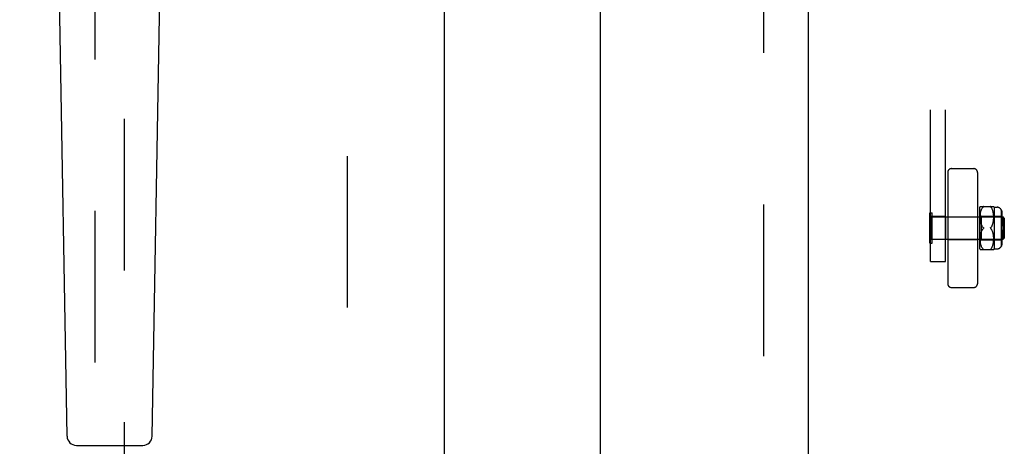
# Model space of a CAD drawing. Header units: inches. Extents: x 0 to 232, y 0 to 150.
# Tile 10 of 31: x 67.38 to 75.66, y 76.56 to 80.14. Entities that reach past the tile are written whole.
import ezdxf

# ---------------------------------------------------------------- set-up
doc = ezdxf.new("R2010")
doc.units = ezdxf.units.IN
doc.header["$LTSCALE"] = 12.750417
doc.header["$MEASUREMENT"] = 0
doc.linetypes.add('HIDDEN', pattern=[0.2, 0.1, -0.1])
doc.linetypes.add('PHANTOM', pattern=[0.8, 0.45, -0.05, 0.1, -0.05, 0.1, -0.05])
doc.layers.get('0').update_dxf_attribs({"linetype": 'CONTINUOUS'})
for name, color, linetype in [('02___PRT_ALL_AXES', 7, 'CONTINUOUS'), ('AVAILABLE_DOOR_SPACE', 7, 'CONTINUOUS'), ('DEFAULT_2', 8, 'HIDDEN'), ('DIMENSIONS', 7, 'CONTINUOUS')]:
    doc.layers.add(name, color=color, linetype=linetype)
doc.styles.get("Standard").update_dxf_attribs({"font": 'arial.ttf'})
doc.dimstyles.new('DIMSTYLE_1', dxfattribs={"dimtxt": 1.022761, "dimasz": 1.363681, "dimexe": 0.09, "dimexo": 0.07, "dimgap": 0.0375, "dimtad": 0, "dimtih": 1, "dimtoh": 1, "dimzin": 4, "dimdsep": 46, "dimtxsty": 'Standard', "dimblk": '_FILLED', "dimblk1": '_FILLED', "dimblk2": '_FILLED', "dimcen": 0.09, "dimazin": 1, "dimtfac": 1, "dimtdec": 3, "dimtofl": 0, "dimtmove": 0, "dimatfit": 3, "dimldrblk": '_FILLED', "dimfxl": 0, "dimtolj": 1, "dimtzin": 4, "dimarcsym": 0})

# ---------------------------------------------------------------- blocks, each defined once
blk = doc.blocks.new('_FILLED')
at = {"color": 0, "linetype": 'ByBlock'}
blk.add_solid([(0, 0), (-1, 0.2), (-1, -0.2)], dxfattribs=at)
blk = doc.blocks.new('*D17')
at = {"layer": 'DIMENSIONS', "color": 2, "linetype": 'Continuous'}
for p, q in [((67.3221, 88.4813), (65.202, 88.4813)), ((70.9471, 88.4813), (73.6745, 88.4813))]:
    blk.add_line(p, q, dxfattribs=at)
at = {"layer": 'DIMENSIONS', "color": 2, "linetype": 'Continuous', "xscale": 1.3636809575, "yscale": 1.3636809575, "zscale": 1.3636809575}
blk.add_blockref('_FILLED', (67.3221, 88.4813), dxfattribs=at)
at = {"layer": 'DIMENSIONS', "color": 2, "linetype": 'Continuous', "xscale": 1.3636809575, "yscale": 1.3636809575, "zscale": 1.3636809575, "rotation": 180}
blk.add_blockref('_FILLED', (70.9471, 88.4813), dxfattribs=at)
at = {"layer": 'DIMENSIONS', "color": 2, "linetype": 'Continuous', "insert": (64.6907, 88.9927), "char_height": 1.02276, "width": 2.779324, "attachment_point": 3, "line_spacing_factor": 0.9}
blk.add_mtext('3.63', dxfattribs=at)

msp = doc.modelspace()

# ---------------------------------------------------------------- linework, layer by layer
at = {"color": 3, "linetype": 'Continuous'}
for p, q in [((70.9471, 112.402), (70.9471, 54.11)), ((72.2596, 90.8393), (72.2596, 75.6726))]:
    msp.add_line(p, q, dxfattribs=at)
at = {"color": 7, "linetype": 'Continuous'}
for p, q in [((67.7767, 76.6404), (67.6838, 81.9608)), ((68.4925, 76.6404), (68.5854, 81.9608)), ((67.8554, 76.5631), (68.4138, 76.5631))]:
    msp.add_line(p, q, dxfattribs=at)
for centre, start, end in [((67.8554, 76.6418), 181, 270), ((68.4138, 76.6418), 270, 359)]:
    msp.add_arc(centre, 0.0787, start, end, dxfattribs=at)
at = {"layer": '02___PRT_ALL_AXES', "color": 8, "linetype": 'HIDDEN'}
for p, q in [((75.0386, 78.488), (75.0386, 78.295)), ((75.1636, 78.488), (75.0386, 78.488)), ((75.1636, 78.488), (75.1636, 78.295)), ((75.1636, 78.295), (75.0386, 78.295))]:
    msp.add_line(p, q, dxfattribs=at)
at = {"layer": 'AVAILABLE_DOOR_SPACE', "color": 4, "linetype": 'PHANTOM'}
msp.add_line((74.0096, 111.381), (74.0096, 55.131), dxfattribs=at)
at = {"layer": 'DEFAULT_2', "color": 8, "linetype": 'HIDDEN'}
for p, q in [((70.1346, 54.771), (70.1346, 111.741)), ((73.6346, 111.741), (73.6346, 54.771)), ((75.0386, 78.1108), (75.0386, 84.3546)), ((75.1636, 78.1108), (75.1636, 84.3546)), ((68.0096, 81.0853), (68.0096, 55.0835)), ((68.2596, 55.0835), (68.2596, 81.0853)), ((75.1836, 78.8603), (75.1836, 77.9227)), ((75.2148, 78.8915), (75.4024, 78.8915)), ((75.4336, 78.8603), (75.4336, 77.9227)), ((75.0346, 78.2635), (75.0346, 78.5195)), ((75.0346, 78.5195), (75.0526, 78.5195)), ((75.0526, 78.2635), (75.0526, 78.5195)), ((75.4536, 78.2165), (75.4536, 78.5665)), ((75.4567, 78.5734), (75.5705, 78.5734)), ((75.4573, 78.5), (75.458, 78.5075)), ((75.458, 78.5073), (75.4589, 78.5146)), ((75.4588, 78.5144), (75.46, 78.5214)), ((75.4599, 78.5211), (75.4613, 78.5277)), ((75.4613, 78.5276), (75.4629, 78.5337)), ((75.4628, 78.5336), (75.4646, 78.5394)), ((75.4646, 78.5392), (75.4666, 78.5446)), ((75.4666, 78.5445), (75.4688, 78.5495)), ((75.4687, 78.5494), (75.4711, 78.554)), ((75.4711, 78.5539), (75.4737, 78.5581)), ((75.4737, 78.5581), (75.4764, 78.5619)), ((75.4793, 78.5653), (75.4823, 78.5684)), ((75.4844, 78.5707), (75.484, 78.5702)), ((75.5449, 78.5684), (75.5443, 78.569)), ((75.5449, 78.5684), (75.5479, 78.5654)), ((75.5508, 78.5619), (75.5479, 78.5653)), ((75.5535, 78.5581), (75.5508, 78.562)), ((75.5561, 78.554), (75.5535, 78.5582)), ((75.5584, 78.5495), (75.556, 78.554)), ((75.5606, 78.5446), (75.5584, 78.5495)), ((75.5626, 78.5393), (75.5606, 78.5447)), ((75.5643, 78.5337), (75.5625, 78.5394)), ((75.5659, 78.5276), (75.5643, 78.5338)), ((75.5672, 78.5213), (75.5659, 78.5278)), ((75.5683, 78.5145), (75.5672, 78.5215)), ((75.5692, 78.5075), (75.5683, 78.5147)), ((75.5699, 78.5003), (75.5692, 78.5077)), ((75.5736, 78.5665), (75.5736, 78.2165)), ((75.5736, 78.5665), (75.5986, 78.5665)), ((75.6336, 78.5459), (75.6336, 78.2371)), ((75.6336, 78.5131), (75.6386, 78.5131)), ((75.6347, 78.5092), (75.6336, 78.5108)), ((75.6386, 78.5257), (75.6386, 78.4881)), ((75.0526, 78.4855), (75.6496, 78.4855)), ((75.1836, 78.4865), (75.4336, 78.4865)), ((75.4536, 78.5015), (75.4636, 78.4915)), ((75.4567, 78.4854), (75.4569, 78.4929)), ((75.4567, 78.4783), (75.4567, 78.4857)), ((75.4569, 78.4716), (75.4567, 78.4786)), ((75.4569, 78.4927), (75.4573, 78.5003)), ((75.4573, 78.4651), (75.4569, 78.4717)), ((75.4578, 78.4589), (75.4573, 78.4652)), ((75.4585, 78.4532), (75.4578, 78.4591)), ((75.4592, 78.4478), (75.4585, 78.4533)), ((75.4601, 78.4428), (75.4592, 78.4479)), ((75.4611, 78.438), (75.4601, 78.4428)), ((75.4622, 78.4336), (75.4611, 78.4381)), ((75.4634, 78.4294), (75.4622, 78.4336)), ((75.4647, 78.4253), (75.4634, 78.4294)), ((75.4636, 78.4915), (75.4636, 78.2915)), ((75.4636, 78.4915), (75.6336, 78.4915)), ((75.4647, 78.4253), (75.4662, 78.4214)), ((75.5611, 78.4216), (75.5626, 78.4257)), ((75.5626, 78.4256), (75.5639, 78.4298)), ((75.5639, 78.4297), (75.5651, 78.4341)), ((75.5651, 78.434), (75.5662, 78.4385)), ((75.5662, 78.4385), (75.5672, 78.4433)), ((75.5672, 78.4432), (75.568, 78.4484)), ((75.568, 78.4483), (75.5688, 78.4538)), ((75.5688, 78.4537), (75.5694, 78.4595)), ((75.5694, 78.4594), (75.5699, 78.4657)), ((75.5703, 78.493), (75.5698, 78.5005)), ((75.5699, 78.4655), (75.5703, 78.4722)), ((75.5705, 78.4858), (75.5703, 78.4932)), ((75.5703, 78.472), (75.5705, 78.4789)), ((75.5705, 78.4788), (75.5705, 78.486)), ((75.6345, 78.4883), (75.6336, 78.4895)), ((75.6336, 78.4881), (75.6386, 78.4881)), ((75.6336, 78.4669), (75.6386, 78.4669)), ((75.6383, 78.5005), (75.6385, 78.4987)), ((75.6386, 78.497), (75.6385, 78.4987)), ((75.6386, 78.4758), (75.6386, 78.4772)), ((75.6386, 78.4758), (75.6386, 78.4065)), ((75.6496, 78.2975), (75.6496, 78.4855)), ((75.6596, 78.4755), (75.6496, 78.4855)), ((75.6596, 78.4755), (75.6596, 78.3075)), ((75.4601, 78.3402), (75.4611, 78.345)), ((75.4611, 78.3449), (75.4622, 78.3494)), ((75.4622, 78.3494), (75.4634, 78.3536)), ((75.4678, 78.4175), (75.4662, 78.4214)), ((75.4662, 78.3616), (75.4678, 78.3655)), ((75.4678, 78.4175), (75.4696, 78.4137)), ((75.4793, 78.3996), (75.4823, 78.3965)), ((75.4828, 78.3959), (75.4823, 78.3965)), ((75.4838, 78.3883), (75.4842, 78.3889)), ((75.5449, 78.3865), (75.5443, 78.3871)), ((75.548, 78.3834), (75.5449, 78.3865)), ((75.5533, 78.3766), (75.5507, 78.3801)), ((75.5533, 78.4064), (75.5556, 78.4101)), ((75.5556, 78.3729), (75.5533, 78.3766)), ((75.5556, 78.41), (75.5577, 78.4139)), ((75.5577, 78.3691), (75.5556, 78.373)), ((75.5576, 78.4138), (75.5595, 78.4178)), ((75.5595, 78.3653), (75.5576, 78.3692)), ((75.5595, 78.4177), (75.5611, 78.4217)), ((75.5611, 78.3613), (75.5595, 78.3653)), ((75.5626, 78.3573), (75.5611, 78.3614)), ((75.5639, 78.3532), (75.5626, 78.3574)), ((75.5651, 78.349), (75.5639, 78.3533)), ((75.5662, 78.3445), (75.5651, 78.349)), ((75.5672, 78.3397), (75.5662, 78.3445)), ((75.6336, 78.4065), (75.6386, 78.4065)), ((75.6386, 78.3765), (75.6336, 78.3765)), ((75.6386, 78.3765), (75.6386, 78.3072)), ((75.0346, 78.2635), (75.0526, 78.2635)), ((75.0526, 78.2975), (75.6496, 78.2975)), ((75.1836, 78.2965), (75.4336, 78.2965)), ((75.4536, 78.2815), (75.4636, 78.2915)), ((75.4567, 78.3045), (75.4569, 78.3115)), ((75.4567, 78.2974), (75.4567, 78.3047)), ((75.4569, 78.2901), (75.4567, 78.2976)), ((75.4569, 78.3113), (75.4573, 78.3179)), ((75.4573, 78.2828), (75.4569, 78.2903)), ((75.4573, 78.3178), (75.4578, 78.3241)), ((75.458, 78.2755), (75.4573, 78.283)), ((75.4578, 78.3239), (75.4585, 78.3298)), ((75.4589, 78.2684), (75.458, 78.2757)), ((75.4585, 78.3297), (75.4592, 78.3352)), ((75.46, 78.2617), (75.4588, 78.2687)), ((75.4592, 78.3351), (75.4601, 78.3403)), ((75.4613, 78.2553), (75.4599, 78.2619)), ((75.4636, 78.2915), (75.6336, 78.2915)), ((75.5659, 78.2552), (75.5672, 78.2617)), ((75.568, 78.3347), (75.5672, 78.3398)), ((75.5672, 78.2615), (75.5683, 78.2685)), ((75.5688, 78.3293), (75.568, 78.3347)), ((75.5683, 78.2683), (75.5692, 78.2755)), ((75.5694, 78.3235), (75.5688, 78.3294)), ((75.5692, 78.2753), (75.5699, 78.2827)), ((75.5699, 78.3173), (75.5694, 78.3236)), ((75.5698, 78.2825), (75.5703, 78.29)), ((75.5703, 78.3109), (75.5699, 78.3175)), ((75.5705, 78.3041), (75.5703, 78.311)), ((75.5703, 78.2898), (75.5705, 78.2972)), ((75.5705, 78.297), (75.5705, 78.3043)), ((75.6336, 78.3161), (75.6386, 78.3161)), ((75.6336, 78.2949), (75.6386, 78.2949)), ((75.6336, 78.2699), (75.6386, 78.2699)), ((75.6373, 78.3001), (75.6379, 78.3019)), ((75.6385, 78.3055), (75.6386, 78.3072)), ((75.6386, 78.2949), (75.6386, 78.2573)), ((75.6596, 78.3075), (75.6496, 78.2975)), ((75.5705, 78.2096), (75.4567, 78.2096)), ((75.4629, 78.2493), (75.4613, 78.2555)), ((75.4646, 78.2436), (75.4628, 78.2494)), ((75.4666, 78.2384), (75.4646, 78.2438)), ((75.4688, 78.2335), (75.4666, 78.2385)), ((75.4711, 78.229), (75.4687, 78.2336)), ((75.4737, 78.2249), (75.4711, 78.2291)), ((75.4764, 78.2211), (75.4737, 78.2249)), ((75.4793, 78.2177), (75.4764, 78.2211)), ((75.4793, 78.2177), (75.4823, 78.2146)), ((75.4835, 78.2134), (75.484, 78.2128)), ((75.5437, 78.2134), (75.5443, 78.214)), ((75.5449, 78.2146), (75.5443, 78.214)), ((75.5449, 78.2146), (75.5479, 78.2177)), ((75.5508, 78.2211), (75.5535, 78.2249)), ((75.5535, 78.2248), (75.5561, 78.229)), ((75.556, 78.229), (75.5584, 78.2336)), ((75.5584, 78.2335), (75.5606, 78.2384)), ((75.5606, 78.2383), (75.5626, 78.2437)), ((75.5625, 78.2436), (75.5643, 78.2493)), ((75.5643, 78.2492), (75.5659, 78.2554)), ((75.5736, 78.2165), (75.5986, 78.2165)), ((75.0386, 78.1108), (75.1636, 78.1108)), ((75.2148, 77.8915), (75.4024, 77.8915))]:
    msp.add_line(p, q, dxfattribs=at)
for points in [[(75.4823, 78.5684), (75.4793, 78.5653), (75.4764, 78.5619)], [(75.4844, 78.5707), (75.4847, 78.5712), (75.4848, 78.5716), (75.4849, 78.572), (75.4848, 78.5724), (75.4847, 78.5727), (75.4844, 78.5729), (75.484, 78.5731), (75.4835, 78.5733), (75.4829, 78.5733), (75.4823, 78.5734)], [(75.4823, 78.5684), (75.4829, 78.569), (75.4835, 78.5696), (75.484, 78.5702)], [(75.4835, 78.5733), (75.484, 78.5731), (75.4844, 78.5729), (75.4847, 78.5727), (75.4848, 78.5724), (75.4849, 78.572), (75.4848, 78.5716), (75.4847, 78.5712), (75.4844, 78.5707)], [(75.5449, 78.5734), (75.5443, 78.5733), (75.5437, 78.5733), (75.5432, 78.5731), (75.5428, 78.5729), (75.5425, 78.5727), (75.5424, 78.5724), (75.5423, 78.572), (75.5424, 78.5716), (75.5426, 78.5712), (75.5428, 78.5707), (75.5432, 78.5701), (75.5437, 78.5696)], [(75.5443, 78.569), (75.5437, 78.5696), (75.5432, 78.5702), (75.5428, 78.5707), (75.5425, 78.5712), (75.5424, 78.5717), (75.5423, 78.5721), (75.5424, 78.5724), (75.5426, 78.5727), (75.5428, 78.5729), (75.5432, 78.5731), (75.5437, 78.5733), (75.5443, 78.5733)], [(75.6386, 78.5257), (75.6386, 78.5276), (75.6384, 78.5296), (75.6381, 78.5317), (75.6378, 78.5337), (75.6373, 78.5357), (75.6368, 78.5377), (75.6361, 78.5397), (75.6353, 78.5416), (75.6345, 78.5434), (75.6336, 78.5451)], [(75.6336, 78.5451), (75.6347, 78.543), (75.6357, 78.5407), (75.6366, 78.5383), (75.6373, 78.5358), (75.6379, 78.5332), (75.6383, 78.5306), (75.6385, 78.5281), (75.6386, 78.5257)], [(75.6347, 78.5092), (75.6357, 78.5076), (75.6366, 78.5059), (75.6373, 78.5041)], [(75.6345, 78.4883), (75.6353, 78.487), (75.6361, 78.4857), (75.6368, 78.4843), (75.6373, 78.4829), (75.6378, 78.4815), (75.6381, 78.48), (75.6384, 78.4786), (75.6386, 78.4772)], [(75.6383, 78.5005), (75.6379, 78.5023), (75.6373, 78.5041)], [(75.4765, 78.3802), (75.474, 78.3767), (75.4717, 78.3731), (75.4696, 78.3693), (75.4678, 78.3655), (75.4662, 78.3616), (75.4647, 78.3577), (75.4634, 78.3536)], [(75.4823, 78.3965), (75.4793, 78.3996), (75.4765, 78.4028), (75.474, 78.4063), (75.4717, 78.4099), (75.4696, 78.4137)], [(75.4696, 78.3693), (75.4717, 78.3731), (75.474, 78.3767), (75.4765, 78.3802), (75.4793, 78.3834), (75.4823, 78.3865)], [(75.4823, 78.3965), (75.4828, 78.3959), (75.4834, 78.3953), (75.4838, 78.3947), (75.4842, 78.3941), (75.4845, 78.3934), (75.4847, 78.3928), (75.4848, 78.3922), (75.4849, 78.3915)], [(75.4823, 78.3865), (75.4828, 78.3871), (75.4834, 78.3877)], [(75.4849, 78.3915), (75.4848, 78.3909), (75.4847, 78.3902), (75.4845, 78.3896), (75.4842, 78.3889), (75.4838, 78.3883), (75.4834, 78.3877), (75.4828, 78.3871)], [(75.543, 78.3941), (75.5427, 78.3934), (75.5425, 78.3928), (75.5423, 78.3922), (75.5423, 78.3915)], [(75.5423, 78.3915), (75.5423, 78.3909), (75.5425, 78.3902), (75.5427, 78.3896), (75.543, 78.3889), (75.5434, 78.3883), (75.5438, 78.3877), (75.5443, 78.3871), (75.5449, 78.3865)], [(75.543, 78.3941), (75.5434, 78.3947), (75.5438, 78.3953), (75.5443, 78.3959), (75.5449, 78.3965)], [(75.5533, 78.4064), (75.5507, 78.4029), (75.548, 78.3996), (75.5449, 78.3965)], [(75.5449, 78.3865), (75.5479, 78.3834), (75.5507, 78.3801)], [(75.6373, 78.3001), (75.6366, 78.2983), (75.6357, 78.2966), (75.6347, 78.295), (75.6336, 78.2935)], [(75.6378, 78.2803), (75.6373, 78.2789), (75.6368, 78.2775), (75.6361, 78.2761), (75.6353, 78.2748), (75.6345, 78.2735), (75.6336, 78.2723)], [(75.6378, 78.2803), (75.6381, 78.2818), (75.6384, 78.2832), (75.6386, 78.2846), (75.6386, 78.286)], [(75.6385, 78.3055), (75.6383, 78.3037), (75.6379, 78.3019)], [(75.4835, 78.2134), (75.4829, 78.214), (75.4823, 78.2146)], [(75.4823, 78.2096), (75.4829, 78.2097), (75.4835, 78.2098), (75.484, 78.2099), (75.4844, 78.2101), (75.4847, 78.2103), (75.4848, 78.2106), (75.4849, 78.211), (75.4848, 78.2114), (75.4847, 78.2118), (75.4844, 78.2123)], [(75.484, 78.2129), (75.4844, 78.2123), (75.4847, 78.2118), (75.4848, 78.2114), (75.4849, 78.211), (75.4848, 78.2106), (75.4847, 78.2103), (75.4844, 78.2101), (75.484, 78.2099), (75.4835, 78.2098)], [(75.5437, 78.2134), (75.5432, 78.2128), (75.5428, 78.2123), (75.5425, 78.2118), (75.5424, 78.2114), (75.5423, 78.211), (75.5424, 78.2106), (75.5426, 78.2103), (75.5428, 78.2101), (75.5432, 78.2099), (75.5437, 78.2098), (75.5443, 78.2097), (75.5449, 78.2096)], [(75.5443, 78.2097), (75.5437, 78.2098), (75.5432, 78.2099), (75.5428, 78.2101), (75.5425, 78.2103), (75.5424, 78.2106), (75.5423, 78.211), (75.5424, 78.2114), (75.5426, 78.2119), (75.5428, 78.2123), (75.5432, 78.2129), (75.5437, 78.2134)], [(75.5508, 78.2211), (75.5479, 78.2177), (75.5449, 78.2146)], [(75.6386, 78.2573), (75.6385, 78.2549), (75.6383, 78.2524), (75.6379, 78.2498), (75.6373, 78.2473), (75.6366, 78.2447), (75.6357, 78.2423), (75.6347, 78.24), (75.6336, 78.2379)], [(75.6336, 78.2379), (75.6345, 78.2396), (75.6353, 78.2414), (75.6361, 78.2433), (75.6368, 78.2453), (75.6373, 78.2473), (75.6378, 78.2493), (75.6381, 78.2513), (75.6384, 78.2534), (75.6386, 78.2554), (75.6386, 78.2573)]]:
    msp.add_lwpolyline(points, dxfattribs=at)
for centre, radius, start, end in [((75.2148, 78.8603), 0.0312, 90, 180), ((75.4024, 78.8603), 0.0312, 0, 90), ((75.5099, 78.5452), 0.0603, 151.92124, 159.25164), ((75.5173, 78.5452), 0.0603, 20.74836, 28.08214), ((75.5986, 78.5265), 0.04, 28.95502, 90), ((75.5099, 78.2379), 0.0603, 200.74836, 208.07876), ((75.5173, 78.2379), 0.0603, 331.91786, 339.25164), ((75.5986, 78.2565), 0.04, 270, 331.04498), ((75.2148, 77.9227), 0.0312, 180, 270), ((75.4024, 77.9227), 0.0312, 270, 360)]:
    msp.add_arc(centre, radius, start, end, dxfattribs=at)

# ---------------------------------------------------------------- dimensions: what is measured, and where the dimension line sits
at = {"layer": 'DIMENSIONS', "color": 2, "linetype": 'Continuous'}
dim = msp.add_linear_dim(base=(70.9470979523, 88.4813040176), p1=(67.3220979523, 84.130969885), p2=(70.9470979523, 54.129969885), dimstyle='DIMSTYLE_1', dxfattribs=at)
dim.commit()
dim.dimension.update_dxf_attribs({"geometry": '*D17', "text_midpoint": (63.2996750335, 88.4755988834), "dimtype": 160})

doc.saveas('drawing.dxf')
